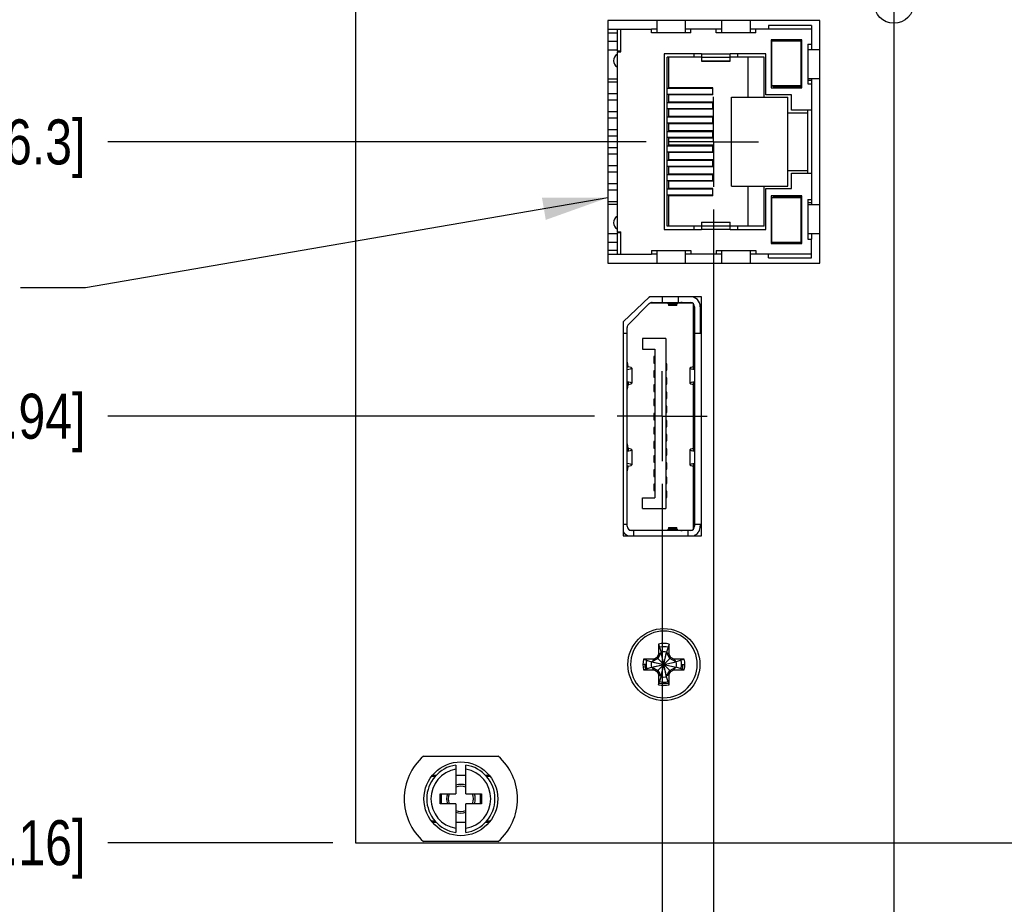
# Model space of a CAD drawing. Header units: inches. Extents: x 0.2 to 16.8, y 0.2 to 10.8.
# Tile 3 of 18: x 6.2 to 9, y 3 to 5.5. Entities that reach past the tile are written whole.
import ezdxf

# ---------------------------------------------------------------- set-up
doc = ezdxf.new("R2010")
doc.units = ezdxf.units.IN
doc.header["$LTSCALE"] = 0.935
doc.header["$MEASUREMENT"] = 0
doc.linetypes.add('CENTER', pattern=[0.6, 0.375, -0.075, 0.075, -0.075])
doc.layers.get('0').update_dxf_attribs({"linetype": 'CONTINUOUS'})
for name, color, linetype in [('02___PRT_ALL_AXES', 7, 'CONTINUOUS'), ('DETAIL', 7, 'CONTINUOUS'), ('DIMENSIONS', 7, 'CONTINUOUS')]:
    doc.layers.add(name, color=color, linetype=linetype)
doc.styles.get("Standard").update_dxf_attribs({"font": 'txt', "width": 0.8})
doc.dimstyles.new('DIMSTYLE_1', dxfattribs={"dimtxt": 0.125, "dimasz": 0.18, "dimexe": 0.18, "dimexo": 0.0625, "dimgap": 0.09, "dimtad": 0, "dimtih": 1, "dimtoh": 1, "dimdec": 3, "dimzin": 4, "dimdsep": 46, "dimtxsty": 'STANDARD', "dimblk": '_FILLED', "dimblk1": '_FILLED', "dimblk2": '_FILLED', "dimcen": 0.09, "dimadec": 0, "dimazin": 0, "dimtp": 0.01, "dimtm": 0.01, "dimtfac": 1, "dimtdec": 3, "dimtofl": 0, "dimtmove": 0, "dimatfit": 3, "dimldrblk": '_FILLED', "dimfxl": 1, "dimtolj": 1, "dimtzin": 4, "dimarcsym": 0})
doc.dimstyles.get("Standard").update_dxf_attribs({"dimtxt": 0.125, "dimasz": 0.18, "dimexe": 0.18, "dimexo": 0.0625, "dimgap": 0.09, "dimtad": 0, "dimtih": 1, "dimtoh": 1, "dimdec": 3, "dimzin": 4, "dimdsep": 46, "dimtxsty": 'STANDARD', "dimblk": '_FILLED', "dimblk1": '_FILLED', "dimblk2": '_FILLED', "dimcen": 0.09, "dimadec": 0, "dimazin": 0, "dimtol": 1, "dimtp": 0.01, "dimtm": 0.01, "dimtfac": 1, "dimtdec": 3, "dimtofl": 0, "dimtmove": 0, "dimatfit": 3, "dimldrblk": '_FILLED', "dimfxl": 1, "dimtolj": 1, "dimtzin": 4, "dimarcsym": 0})

# ---------------------------------------------------------------- blocks, each defined once
blk = doc.blocks.new('*D6')
at = {"layer": 'DIMENSIONS', "color": 2, "linetype": 'CONTINUOUS'}
blk.add_line((8.2712, 6.94), (6.4702, 6.94), dxfattribs=at)
at = {"layer": 'DIMENSIONS', "color": 2, "linetype": 'CONTINUOUS', "insert": (6.4077, 7.0025), "char_height": 0.125, "width": 1.325, "attachment_point": 3, "line_spacing_factor": 0.9}
blk.add_mtext('3.626{\\Ftxt.shx;\\W1.000000;\\H0.125000; }[92.09]', dxfattribs=at)
blk = doc.blocks.new('_FILLED')
at = {"color": 0, "linetype": 'BYBLOCK'}
blk.add_solid([(0, 0), (-1, 0.174), (-1, -0.174)], dxfattribs=at)
blk = doc.blocks.new('*D7')
at = {"layer": 'DIMENSIONS', "color": 2, "linetype": 'CONTINUOUS'}
blk.add_line((8.4652, 6.004), (6.4702, 6.004), dxfattribs=at)
at = {"layer": 'DIMENSIONS', "color": 2, "linetype": 'CONTINUOUS', "insert": (6.4077, 6.0665), "char_height": 0.125, "width": 1.325, "attachment_point": 3, "line_spacing_factor": 0.9}
blk.add_mtext('2.690{\\Ftxt.shx;\\W1.000000;\\H0.125000; }[68.32]', dxfattribs=at)
blk = doc.blocks.new('*D8')
at = {"layer": 'DIMENSIONS', "color": 2, "linetype": 'CONTINUOUS'}
blk.add_line((7.0952, 8.257), (6.4702, 8.257), dxfattribs=at)
at = {"layer": 'DIMENSIONS', "color": 2, "linetype": 'CONTINUOUS', "insert": (6.4077, 8.3195), "char_height": 0.125, "width": 1.425, "attachment_point": 3, "line_spacing_factor": 0.9}
blk.add_mtext('4.943{\\Ftxt.shx;\\W1.000000;\\H0.125000; }[125.54]', dxfattribs=at)
blk = doc.blocks.new('*D9')
at = {"layer": 'DIMENSIONS', "color": 2, "linetype": 'CONTINUOUS'}
blk.add_line((7.0952, 3.19), (6.4702, 3.19), dxfattribs=at)
at = {"layer": 'DIMENSIONS', "color": 2, "linetype": 'CONTINUOUS', "insert": (6.4077, 3.2525), "char_height": 0.125, "width": 1.125, "attachment_point": 3, "line_spacing_factor": 0.9}
blk.add_mtext('.124{\\Ftxt.shx;\\W1.000000;\\H0.125000; }[3.16]', dxfattribs=at)
blk = doc.blocks.new('*D18')
at = {"layer": 'DIMENSIONS', "color": 2, "linetype": 'CONTINUOUS'}
blk.add_line((7.4701, 6.4793), (6.4702, 6.4793), dxfattribs=at)
at = {"layer": 'DIMENSIONS', "color": 2, "linetype": 'CONTINUOUS', "insert": (6.4077, 6.5418), "char_height": 0.125, "width": 1.325, "attachment_point": 3, "line_spacing_factor": 0.9}
blk.add_mtext('3.165{\\Ftxt.shx;\\W1.000000;\\H0.125000; }[80.39]', dxfattribs=at)
blk = doc.blocks.new('*D19')
at = {"layer": 'DIMENSIONS', "color": 2, "linetype": 'CONTINUOUS'}
blk.add_line((8.6537, 5.8164), (8.6537, 2.5025), dxfattribs=at)
at = {"layer": 'DIMENSIONS', "color": 2, "linetype": 'CONTINUOUS', "insert": (8.5912, 2.44), "char_height": 0.125, "width": 1.225, "attachment_point": 3, "rotation": 90, "line_spacing_factor": 0.9}
blk.add_mtext('1.197{\\Ftxt.shx;\\W1.000000;\\H0.125000; }[30.4]', dxfattribs=at)
blk = doc.blocks.new('*D20')
at = {"layer": 'DIMENSIONS', "color": 2, "linetype": 'CONTINUOUS'}
blk.add_line((8.1527, 4.9494), (8.1527, 2.5025), dxfattribs=at)
at = {"layer": 'DIMENSIONS', "color": 2, "linetype": 'CONTINUOUS', "insert": (8.0902, 2.44), "char_height": 0.125, "width": 1.325, "attachment_point": 3, "rotation": 90, "line_spacing_factor": 0.9}
blk.add_mtext('1.698{\\Ftxt.shx;\\W1.000000;\\H0.125000; }[43.13]', dxfattribs=at)
blk = doc.blocks.new('*D21')
at = {"layer": 'DIMENSIONS', "color": 2, "linetype": 'CONTINUOUS'}
blk.add_line((7.9651, 5.137), (6.4702, 5.137), dxfattribs=at)
at = {"layer": 'DIMENSIONS', "color": 2, "linetype": 'CONTINUOUS', "insert": (6.4077, 5.1995), "char_height": 0.125, "width": 1.225, "attachment_point": 3, "line_spacing_factor": 0.9}
blk.add_mtext('1.823{\\Ftxt.shx;\\W1.000000;\\H0.125000; }[46.3]', dxfattribs=at)
blk = doc.blocks.new('*D22')
at = {"layer": 'DIMENSIONS', "color": 2, "linetype": 'CONTINUOUS'}
blk.add_line((7.8221, 4.375), (6.4702, 4.375), dxfattribs=at)
at = {"layer": 'DIMENSIONS', "color": 2, "linetype": 'CONTINUOUS', "insert": (6.4077, 4.4375), "char_height": 0.125, "width": 1.325, "attachment_point": 3, "line_spacing_factor": 0.9}
blk.add_mtext('1.061{\\Ftxt.shx;\\W1.000000;\\H0.125000; }[26.94]', dxfattribs=at)
blk = doc.blocks.new('*D23')
at = {"layer": 'DIMENSIONS', "color": 2, "linetype": 'CONTINUOUS'}
for p, q in [((8.0097, 4.1874), (8.0097, 2.962)), ((8.0097, 2.962), (7.8218, 2.7712)), ((7.8218, 2.7712), (7.8218, 2.5025))]:
    blk.add_line(p, q, dxfattribs=at)
at = {"layer": 'DIMENSIONS', "color": 2, "linetype": 'CONTINUOUS', "insert": (7.7593, 2.44), "char_height": 0.125, "width": 1.325, "attachment_point": 3, "rotation": 90, "line_spacing_factor": 0.9}
blk.add_mtext('1.841{\\Ftxt.shx;\\W1.000000;\\H0.125000; }[46.76]', dxfattribs=at)

msp = doc.modelspace()

# ---------------------------------------------------------------- linework, layer by layer
at = {"color": 6, "linetype": 'CONTINUOUS'}
for p, q in [((7.1577, 8.257), (7.1577, 3.19)), ((7.8587, 5.4745), (7.8587, 4.8005)), ((8.4477, 5.4745), (7.8587, 5.4745)), ((7.9949, 5.4745), (7.9949, 5.4401)), ((8.0749, 5.4401), (8.0749, 5.4745)), ((8.1749, 5.4745), (8.1749, 5.4401)), ((8.2549, 5.4401), (8.2549, 5.4745)), ((8.4477, 4.8005), (8.4477, 5.4745)), ((7.8587, 5.4501), (7.9799, 5.4501)), ((7.8849, 5.4501), (7.8849, 5.3901)), ((7.8949, 5.3876), (7.8949, 5.4501)), ((8.1599, 5.4501), (8.0899, 5.4501)), ((8.4249, 5.4501), (8.2699, 5.4501)), ((8.3049, 5.4601), (8.3049, 5.4501)), ((8.4249, 5.4601), (8.3049, 5.4601)), ((8.4249, 5.4601), (8.4249, 5.4081)), ((7.8587, 5.4401), (7.8849, 5.4401)), ((7.8587, 5.4166), (7.8849, 5.4166)), ((8.0749, 5.4401), (7.9949, 5.4401)), ((8.2549, 5.4401), (8.1749, 5.4401)), ((8.3949, 5.4176), (8.3949, 5.2926)), ((7.8587, 5.3926), (7.8849, 5.3926)), ((7.8849, 5.3901), (7.8949, 5.3901)), ((8.4149, 5.4081), (8.4149, 5.2981)), ((8.4149, 5.4081), (8.4249, 5.4081)), ((8.4477, 5.3931), (8.4149, 5.3931)), ((7.8849, 5.3876), (7.8949, 5.3876)), ((8.0159, 5.3816), (8.0159, 4.8936)), ((8.0239, 4.9031), (8.0239, 5.3721)), ((8.1189, 5.3721), (8.0239, 5.3721)), ((8.0279, 5.3721), (8.0279, 5.2876)), ((8.0989, 5.3721), (8.0989, 5.3816)), ((8.1189, 5.3816), (8.1989, 5.3816)), ((8.1989, 5.3717), (8.1189, 5.3717)), ((8.1189, 5.3618), (8.1989, 5.3618)), ((8.1189, 5.3611), (8.1989, 5.3611)), ((8.2929, 5.3721), (8.1989, 5.3721)), ((8.2189, 5.3816), (8.2189, 5.3721)), ((8.2479, 5.3721), (8.2479, 5.2616)), ((8.2929, 5.2616), (8.2929, 5.3721)), ((8.2979, 5.2676), (8.2979, 5.3816)), ((7.8849, 5.3113), (7.8587, 5.3113)), ((8.4149, 5.3131), (8.4477, 5.3131)), ((8.4249, 5.3076), (8.4149, 5.3076)), ((7.8587, 5.3036), (7.8849, 5.3036)), ((8.1509, 5.2854), (8.0239, 5.2854)), ((8.3179, 5.2896), (8.3979, 5.2896)), ((8.4149, 5.2981), (8.4249, 5.2981)), ((8.4249, 5.2981), (8.4249, 4.9771)), ((7.8587, 5.2716), (7.8849, 5.2716)), ((7.8587, 5.2536), (7.8849, 5.2536)), ((8.0279, 5.2676), (8.0279, 5.2476)), ((8.2029, 5.0136), (8.2029, 5.2616)), ((8.2029, 5.2616), (8.3589, 5.2616)), ((8.3589, 5.0136), (8.3589, 5.2616)), ((8.0239, 5.2297), (8.1509, 5.2297)), ((8.0279, 5.2276), (8.0279, 5.2076)), ((8.4249, 5.2251), (8.3689, 5.2251)), ((8.4149, 5.0501), (8.4149, 5.2251)), ((7.8587, 5.2216), (7.8849, 5.2216)), ((7.8587, 5.2036), (7.8849, 5.2036)), ((8.1509, 5.2054), (8.0239, 5.2054)), ((8.1509, 5.2076), (8.0279, 5.2076)), ((8.1509, 5.1876), (8.1509, 5.2076)), ((8.3589, 5.2176), (8.4149, 5.2176)), ((7.8587, 5.1716), (7.8849, 5.1716)), ((8.0239, 5.1897), (8.1509, 5.1897)), ((8.0279, 5.1876), (8.0279, 5.1676)), ((8.1509, 5.1876), (8.0279, 5.1876)), ((7.8587, 5.1536), (7.8849, 5.1536)), ((8.1509, 5.1654), (8.0239, 5.1654)), ((8.0239, 5.1497), (8.1509, 5.1497)), ((8.0279, 5.1476), (8.0279, 5.1276)), ((7.8587, 5.1216), (7.8849, 5.1216)), ((8.1509, 5.1254), (8.0239, 5.1254)), ((7.8587, 5.1036), (7.8849, 5.1036)), ((8.0279, 5.1076), (8.0279, 5.0876)), ((7.8587, 5.0716), (7.8849, 5.0716)), ((8.0279, 5.0676), (8.0279, 5.0476)), ((7.8587, 5.0536), (7.8849, 5.0536)), ((8.3589, 5.0576), (8.4149, 5.0576)), ((7.8587, 5.0216), (7.8849, 5.0216)), ((8.0279, 5.0276), (8.0279, 5.0076)), ((8.2029, 5.0136), (8.3589, 5.0136)), ((8.2479, 5.0136), (8.2479, 4.9031)), ((8.2929, 4.9031), (8.2929, 5.0136)), ((8.2979, 5.0076), (8.3689, 5.0076)), ((8.2979, 4.8936), (8.2979, 5.0076)), ((7.8587, 5.0036), (7.8849, 5.0036)), ((8.0239, 4.9897), (8.1509, 4.9897)), ((8.0279, 4.9876), (8.0279, 4.9031)), ((8.3949, 4.9826), (8.3949, 4.8576)), ((7.8587, 4.9716), (7.8849, 4.9716)), ((7.8587, 4.9638), (7.8849, 4.9638)), ((8.4149, 4.9771), (8.4249, 4.9771)), ((8.4149, 4.9771), (8.4149, 4.8671)), ((8.4249, 4.9676), (8.4149, 4.9676)), ((8.4477, 4.9621), (8.4149, 4.9621)), ((8.0989, 4.9031), (8.0239, 4.9031)), ((8.1189, 4.9141), (8.1989, 4.9141)), ((8.1989, 4.9133), (8.1189, 4.9133)), ((8.1189, 4.9035), (8.1989, 4.9035)), ((8.2929, 4.9031), (8.2189, 4.9031)), ((7.8587, 4.8826), (7.8849, 4.8826)), ((7.8849, 4.8876), (7.8949, 4.8876)), ((7.8849, 4.8851), (7.8849, 4.8251)), ((7.8849, 4.8851), (7.8949, 4.8851)), ((7.8949, 4.8251), (7.8949, 4.8876)), ((8.1989, 4.8936), (8.1189, 4.8936)), ((8.4149, 4.8821), (8.4477, 4.8821)), ((7.8587, 4.8586), (7.8849, 4.8586)), ((8.4149, 4.8671), (8.4249, 4.8671)), ((8.4249, 4.8151), (8.4249, 4.8671)), ((7.8849, 4.8351), (7.8587, 4.8351)), ((7.8587, 4.8251), (7.9799, 4.8251)), ((7.9799, 4.8351), (8.0899, 4.8351)), ((7.9949, 4.8351), (7.9949, 4.8005)), ((8.0749, 4.8005), (8.0749, 4.8351)), ((8.1599, 4.8251), (8.0899, 4.8251)), ((8.1749, 4.8351), (8.2549, 4.8351)), ((8.1749, 4.8351), (8.1749, 4.8005)), ((8.2549, 4.8005), (8.2549, 4.8351)), ((8.4249, 4.8251), (8.2699, 4.8251)), ((8.3049, 4.8151), (8.3049, 4.8251)), ((8.3049, 4.8151), (8.4249, 4.8151)), ((7.8587, 4.8005), (8.4477, 4.8005)), ((7.9747, 4.7069), (7.9017, 4.6369)), ((8.01, 4.7068), (7.9745, 4.7068)), ((8.1187, 4.7069), (7.9747, 4.7069)), ((8.01, 4.7069), (8.01, 4.691)), ((8.0556, 4.691), (8.0556, 4.7069)), ((8.0883, 4.7068), (8.0556, 4.7068)), ((8.1187, 4.0429), (8.1187, 4.7069)), ((7.9162, 4.6299), (7.9738, 4.6876)), ((8.0262, 4.6894), (7.9763, 4.6894)), ((7.9822, 4.691), (8.0883, 4.691)), ((8.0255, 4.691), (8.0527, 4.691)), ((8.0255, 4.691), (8.0269, 4.6881)), ((8.0509, 4.6826), (8.0273, 4.6826)), ((8.0513, 4.6881), (8.0527, 4.691)), ((8.0942, 4.6894), (8.052, 4.6894)), ((8.1001, 4.6792), (8.1001, 4.069)), ((8.1159, 4.6792), (8.1159, 4.6044)), ((7.9017, 4.6369), (7.9017, 4.0429)), ((7.9127, 4.6044), (7.9017, 4.6044)), ((7.9127, 4.069), (7.9127, 4.6216)), ((8.1187, 4.6044), (8.1001, 4.6044)), ((8.0198, 4.5906), (7.9556, 4.5906)), ((7.9556, 4.5906), (7.9556, 4.5611)), ((8.0198, 4.5906), (8.0198, 4.1182)), ((7.9556, 4.5611), (7.9895, 4.5611)), ((7.9895, 4.5611), (7.9895, 4.1477)), ((7.9128, 4.5249), (7.9144, 4.5125)), ((7.9259, 4.5085), (7.9259, 4.4664)), ((8.087, 4.5085), (8.087, 4.4664)), ((8.097, 4.505), (8.097, 4.512)), ((8.0985, 4.5125), (8.0985, 4.5048)), ((7.9144, 4.4624), (7.9144, 4.4701)), ((7.9159, 4.4699), (7.9159, 4.4629)), ((8.097, 4.4629), (8.097, 4.4699)), ((8.0985, 4.4701), (8.0985, 4.4624)), ((7.9144, 4.278), (7.9144, 4.2858)), ((7.9159, 4.2853), (7.9159, 4.2782)), ((7.9259, 4.2817), (7.9259, 4.2397)), ((8.087, 4.2817), (8.087, 4.2397)), ((8.097, 4.2782), (8.097, 4.2853)), ((8.0985, 4.2858), (8.0985, 4.278)), ((8.097, 4.2361), (8.097, 4.2432)), ((8.0985, 4.2434), (8.0985, 4.2356)), ((7.9144, 4.2356), (7.9128, 4.2233)), ((7.9556, 4.1477), (7.9895, 4.1477)), ((7.9556, 4.1182), (7.9556, 4.1477)), ((7.9556, 4.1182), (8.0198, 4.1182)), ((7.9017, 4.0749), (7.9127, 4.0749)), ((7.9186, 4.0587), (8.0262, 4.0587)), ((8.0883, 4.0572), (7.9245, 4.0572)), ((7.9304, 4.0572), (7.9304, 4.0429)), ((8.0269, 4.06), (8.0255, 4.0572)), ((8.0527, 4.0572), (8.0255, 4.0572)), ((8.0273, 4.0655), (8.0509, 4.0655)), ((8.0527, 4.0572), (8.0513, 4.06)), ((8.052, 4.0587), (8.0942, 4.0587)), ((8.0824, 4.0429), (8.0824, 4.0572)), ((8.1001, 4.0749), (8.1187, 4.0749)), ((8.1159, 4.0749), (8.1159, 4.069)), ((7.9017, 4.0429), (8.1187, 4.0429)), ((8.0001, 3.7419), (8.0001, 3.7128)), ((8.0293, 3.7128), (8.0293, 3.7419)), ((7.9872, 3.6998), (7.9581, 3.6998)), ((7.998, 3.7019), (7.9818, 3.6925)), ((7.9872, 3.6998), (7.9818, 3.6925)), ((7.9954, 3.7046), (7.9872, 3.6998)), ((8.0001, 3.7128), (7.9954, 3.7046)), ((7.9954, 3.7046), (8.034, 3.666)), ((7.9954, 3.666), (8.034, 3.7046)), ((8.0074, 3.7181), (7.998, 3.7019)), ((8.0001, 3.7128), (8.0074, 3.7181)), ((8.0293, 3.7128), (8.022, 3.7181)), ((8.0313, 3.7019), (8.022, 3.7181)), ((8.034, 3.7046), (8.0293, 3.7128)), ((8.0475, 3.6925), (8.0313, 3.7019)), ((8.0422, 3.6998), (8.034, 3.7046)), ((8.0713, 3.6998), (8.0422, 3.6998)), ((8.0422, 3.6998), (8.0475, 3.6925)), ((7.9581, 3.6707), (7.9872, 3.6707)), ((7.9818, 3.678), (7.998, 3.6686)), ((7.9872, 3.6707), (7.9818, 3.678)), ((7.9872, 3.6707), (7.9954, 3.666)), ((7.9954, 3.666), (8.0001, 3.6578)), ((7.998, 3.6686), (8.0074, 3.6524)), ((8.022, 3.6524), (8.0313, 3.6686)), ((8.0293, 3.6578), (8.034, 3.666)), ((8.0313, 3.6686), (8.0475, 3.678)), ((8.034, 3.666), (8.0422, 3.6707)), ((8.0422, 3.6707), (8.0475, 3.678)), ((8.0422, 3.6707), (8.0713, 3.6707)), ((8.0001, 3.6578), (8.0074, 3.6524)), ((8.0001, 3.6578), (8.0001, 3.6286)), ((8.0293, 3.6578), (8.022, 3.6524)), ((8.0293, 3.6286), (8.0293, 3.6578)), ((7.347, 3.4305), (7.5545, 3.4305)), ((7.3821, 3.377), (7.3718, 3.377)), ((7.4645, 3.377), (7.4369, 3.377)), ((7.5296, 3.377), (7.5193, 3.377)), ((7.3957, 3.3258), (7.3957, 3.2983)), ((7.5057, 3.2983), (7.5057, 3.3258)), ((7.3718, 3.247), (7.3821, 3.247)), ((7.4369, 3.247), (7.4645, 3.247)), ((7.5194, 3.247), (7.5296, 3.247)), ((7.1577, 3.19), (9.5567, 3.19)), ((7.5545, 3.1935), (7.347, 3.1935))]:
    msp.add_line(p, q, dxfattribs=at)
at = {"color": 7, "linetype": 'CONTINUOUS'}
for p, q in [((7.9799, 5.4401), (7.9799, 5.4501)), ((7.9949, 5.4501), (7.9799, 5.4501)), ((8.0899, 5.4501), (8.0749, 5.4501)), ((8.0899, 5.4401), (8.0899, 5.4501)), ((8.1599, 5.4401), (8.1599, 5.4501)), ((8.1749, 5.4501), (8.1599, 5.4501)), ((8.2699, 5.4501), (8.2549, 5.4501)), ((8.2699, 5.4401), (8.2699, 5.4501)), ((7.9949, 5.4401), (7.9799, 5.4401)), ((8.0899, 5.4401), (8.0749, 5.4401)), ((8.1749, 5.4401), (8.1599, 5.4401)), ((8.2699, 5.4401), (8.2549, 5.4401)), ((8.3129, 5.4206), (8.3129, 5.2876)), ((8.3979, 5.4206), (8.3129, 5.4206)), ((8.3149, 5.2926), (8.3149, 5.4176)), ((8.3149, 5.4176), (8.3949, 5.4176)), ((8.3179, 5.4176), (8.3179, 5.4206)), ((8.3979, 5.2876), (8.3979, 5.4206)), ((8.4152, 5.3131), (8.4152, 5.3931)), ((8.4249, 5.4081), (8.4249, 5.3931)), ((7.8849, 5.3876), (7.8849, 4.8876)), ((8.1189, 5.3816), (8.0159, 5.3816)), ((8.1189, 5.3816), (8.1189, 5.3611)), ((8.1989, 5.3611), (8.1989, 5.3816)), ((8.2979, 5.3816), (8.1989, 5.3816)), ((8.4249, 5.3131), (8.4249, 5.2981)), ((8.1509, 5.2876), (8.0279, 5.2876)), ((8.1509, 5.2676), (8.1509, 5.2876)), ((8.3129, 5.2876), (8.3979, 5.2876)), ((8.3949, 5.2926), (8.3149, 5.2926)), ((8.3179, 5.2896), (8.3179, 5.2926)), ((8.0239, 5.2697), (8.1509, 5.2697)), ((8.1509, 5.2676), (8.0279, 5.2676)), ((8.3689, 5.2676), (8.2979, 5.2676)), ((8.3689, 5.2251), (8.3689, 5.2676)), ((8.1509, 5.2454), (8.0239, 5.2454)), ((8.1509, 5.2476), (8.0279, 5.2476)), ((8.1509, 5.2276), (8.0279, 5.2276)), ((8.1509, 5.2276), (8.1509, 5.2476)), ((8.1509, 5.1676), (8.0279, 5.1676)), ((8.1509, 5.1476), (8.0279, 5.1476)), ((8.1509, 5.1476), (8.1509, 5.1676)), ((8.1509, 5.1276), (8.0279, 5.1276)), ((8.1509, 5.1076), (8.1509, 5.1276)), ((8.0239, 5.1097), (8.1509, 5.1097)), ((8.1509, 5.1076), (8.0279, 5.1076)), ((8.1509, 5.0876), (8.0279, 5.0876)), ((8.1509, 5.0676), (8.1509, 5.0876)), ((8.1509, 5.0854), (8.0239, 5.0854)), ((8.0239, 5.0697), (8.1509, 5.0697)), ((8.1509, 5.0676), (8.0279, 5.0676)), ((8.1509, 5.0454), (8.0239, 5.0454)), ((8.1509, 5.0476), (8.0279, 5.0476)), ((8.1509, 5.0276), (8.1509, 5.0476)), ((8.3689, 5.0501), (8.4249, 5.0501)), ((8.3689, 5.0076), (8.3689, 5.0501)), ((8.0239, 5.0297), (8.1509, 5.0297)), ((8.1509, 5.0054), (8.0239, 5.0054)), ((8.1509, 5.0276), (8.0279, 5.0276)), ((8.1509, 5.0076), (8.0279, 5.0076)), ((8.1509, 4.9876), (8.1509, 5.0076)), ((8.1509, 4.9876), (8.0279, 4.9876)), ((8.3979, 4.9876), (8.3129, 4.9876)), ((8.3129, 4.9876), (8.3129, 4.8546)), ((8.3149, 4.9826), (8.3949, 4.9826)), ((8.3149, 4.8576), (8.3149, 4.9826)), ((8.3179, 4.9856), (8.3979, 4.9856)), ((8.3179, 4.9856), (8.3179, 4.9826)), ((8.3979, 4.8546), (8.3979, 4.9876)), ((8.4152, 4.8821), (8.4152, 4.9621)), ((8.4249, 4.9771), (8.4249, 4.9621)), ((8.1189, 4.9031), (8.0989, 4.9031)), ((8.0989, 4.8936), (8.0989, 4.9031)), ((8.1189, 4.9141), (8.1189, 4.8936)), ((8.1989, 4.8936), (8.1989, 4.9141)), ((8.2189, 4.9031), (8.1989, 4.9031)), ((8.2189, 4.9031), (8.2189, 4.8936)), ((8.0159, 4.8936), (8.1189, 4.8936)), ((8.1989, 4.8936), (8.2979, 4.8936)), ((8.4249, 4.8821), (8.4249, 4.8671)), ((8.3129, 4.8546), (8.3979, 4.8546)), ((8.3949, 4.8576), (8.3149, 4.8576)), ((8.3179, 4.8576), (8.3179, 4.8546)), ((7.9799, 4.8351), (7.9799, 4.8251)), ((7.9949, 4.8251), (7.9799, 4.8251)), ((8.0899, 4.8251), (8.0749, 4.8251)), ((8.0899, 4.8351), (8.0899, 4.8251)), ((8.1599, 4.8351), (8.1749, 4.8351)), ((8.1599, 4.8351), (8.1599, 4.8251)), ((8.1749, 4.8251), (8.1599, 4.8251)), ((8.2549, 4.8351), (8.2699, 4.8351)), ((8.2699, 4.8251), (8.2549, 4.8251)), ((8.2699, 4.8351), (8.2699, 4.8251)), ((8.0513, 4.6881), (8.0269, 4.6881)), ((8.027, 4.6869), (8.0512, 4.6869)), ((8.097, 4.512), (8.097, 4.6872)), ((8.1001, 4.6759), (8.097, 4.6791)), ((8.097, 4.5792), (8.1001, 4.5792)), ((8.1001, 4.5709), (8.097, 4.5709)), ((7.9895, 4.5404), (7.9869, 4.5404)), ((7.9869, 4.5404), (7.9869, 4.5227)), ((7.9869, 4.5227), (7.9895, 4.5227)), ((8.0224, 4.5207), (8.0198, 4.5207)), ((8.0224, 4.503), (8.0224, 4.5207)), ((8.097, 4.5316), (8.1001, 4.5316)), ((8.0985, 4.5125), (8.1001, 4.5249)), ((8.1001, 4.5046), (8.1001, 4.5249)), ((7.9895, 4.5011), (7.9869, 4.5011)), ((7.9869, 4.5011), (7.9869, 4.4833)), ((8.0198, 4.503), (8.0224, 4.503)), ((7.9128, 4.4703), (7.9128, 4.4501)), ((7.9144, 4.4624), (7.9128, 4.4501)), ((7.9869, 4.4833), (7.9895, 4.4833)), ((7.9895, 4.4617), (7.9869, 4.4617)), ((7.9869, 4.4617), (7.9869, 4.444)), ((8.0224, 4.4814), (8.0198, 4.4814)), ((8.0198, 4.4636), (8.0224, 4.4636)), ((8.0224, 4.4636), (8.0224, 4.4814)), ((8.097, 4.2853), (8.097, 4.4629)), ((8.1001, 4.4501), (8.0985, 4.4624)), ((8.1001, 4.4501), (8.1001, 4.4703)), ((7.9869, 4.444), (7.9895, 4.444)), ((8.0224, 4.442), (8.0198, 4.442)), ((8.0224, 4.4243), (8.0224, 4.442)), ((7.9895, 4.4223), (7.9869, 4.4223)), ((7.9869, 4.4223), (7.9869, 4.4046)), ((7.9869, 4.4046), (7.9895, 4.4046)), ((8.0198, 4.4243), (8.0224, 4.4243)), ((7.9895, 4.3829), (7.9869, 4.3829)), ((7.9869, 4.3829), (7.9869, 4.3652)), ((8.0224, 4.4026), (8.0198, 4.4026)), ((8.0198, 4.3849), (8.0224, 4.3849)), ((8.0224, 4.3849), (8.0224, 4.4026)), ((7.9869, 4.3652), (7.9895, 4.3652)), ((8.0224, 4.3633), (8.0198, 4.3633)), ((8.0224, 4.3455), (8.0224, 4.3633)), ((7.9895, 4.3436), (7.9869, 4.3436)), ((7.9869, 4.3436), (7.9869, 4.3259)), ((7.9869, 4.3259), (7.9895, 4.3259)), ((8.0198, 4.3455), (8.0224, 4.3455)), ((8.0224, 4.3239), (8.0198, 4.3239)), ((8.0224, 4.3062), (8.0224, 4.3239)), ((7.9128, 4.2981), (7.9144, 4.2858)), ((7.9128, 4.2981), (7.9128, 4.2779)), ((7.9895, 4.3042), (7.9869, 4.3042)), ((7.9869, 4.3042), (7.9869, 4.2865)), ((8.0198, 4.3062), (8.0224, 4.3062)), ((8.0985, 4.2858), (8.1001, 4.2981)), ((8.1001, 4.2779), (8.1001, 4.2981)), ((7.9869, 4.2865), (7.9895, 4.2865)), ((8.0224, 4.2845), (8.0198, 4.2845)), ((8.0198, 4.2668), (8.0224, 4.2668)), ((8.0224, 4.2668), (8.0224, 4.2845)), ((7.9895, 4.2648), (7.9869, 4.2648)), ((7.9869, 4.2648), (7.9869, 4.2471)), ((7.9869, 4.2471), (7.9895, 4.2471)), ((8.0224, 4.2451), (8.0198, 4.2451)), ((8.0224, 4.2274), (8.0224, 4.2451)), ((8.1001, 4.2233), (8.1001, 4.2435)), ((7.9895, 4.2255), (7.9869, 4.2255)), ((7.9869, 4.2255), (7.9869, 4.2077)), ((8.0198, 4.2274), (8.0224, 4.2274)), ((8.097, 4.0609), (8.097, 4.2361)), ((8.1001, 4.2166), (8.097, 4.2166)), ((8.1001, 4.2233), (8.0985, 4.2356)), ((7.9869, 4.2077), (7.9895, 4.2077)), ((7.9895, 4.1861), (7.9869, 4.1861)), ((7.9869, 4.1861), (7.9869, 4.1684)), ((8.0224, 4.2058), (8.0198, 4.2058)), ((8.0198, 4.1881), (8.0224, 4.1881)), ((8.0224, 4.1881), (8.0224, 4.2058)), ((7.9869, 4.1684), (7.9895, 4.1684)), ((8.0224, 4.1664), (8.0198, 4.1664)), ((8.0224, 4.1487), (8.0224, 4.1664)), ((8.097, 4.1772), (8.1001, 4.1772)), ((8.097, 4.169), (8.1001, 4.169)), ((8.0198, 4.1487), (8.0224, 4.1487)), ((8.0269, 4.06), (8.0513, 4.06)), ((8.0512, 4.0613), (8.027, 4.0613)), ((8.1001, 4.0722), (8.097, 4.0691)), ((8.0001, 3.7419), (8.0074, 3.7196)), ((8.0293, 3.7419), (8.022, 3.7196)), ((7.9581, 3.6998), (7.9804, 3.6925)), ((7.9818, 3.6925), (7.9804, 3.6925)), ((7.9804, 3.6925), (8.049, 3.678)), ((7.9804, 3.678), (8.049, 3.6925)), ((7.9818, 3.6925), (8.0475, 3.678)), ((7.9818, 3.678), (8.0475, 3.6925)), ((8.022, 3.6509), (8.0074, 3.7196)), ((8.0074, 3.7196), (8.0074, 3.7181)), ((8.0074, 3.6509), (8.022, 3.7196)), ((8.022, 3.6524), (8.0074, 3.7181)), ((8.0074, 3.6524), (8.022, 3.7181)), ((8.022, 3.7181), (8.022, 3.7196)), ((8.049, 3.6925), (8.0475, 3.6925)), ((8.0713, 3.6998), (8.049, 3.6925)), ((7.9655, 3.6853), (7.9562, 3.6853)), ((7.9581, 3.6707), (7.9804, 3.678)), ((7.9804, 3.678), (7.9818, 3.678)), ((8.0475, 3.678), (8.049, 3.678)), ((8.0713, 3.6707), (8.049, 3.678)), ((8.0639, 3.6853), (8.0732, 3.6853)), ((8.0001, 3.6286), (8.0074, 3.6509)), ((8.0074, 3.6524), (8.0074, 3.6509)), ((8.022, 3.6509), (8.022, 3.6524)), ((8.0293, 3.6286), (8.022, 3.6509)), ((7.4369, 3.4058), (7.4369, 3.3258)), ((7.4645, 3.3258), (7.4645, 3.4058)), ((7.3695, 3.3745), (7.3799, 3.3745)), ((7.5216, 3.3745), (7.5316, 3.3745)), ((7.3936, 3.3258), (7.4369, 3.3258)), ((7.3936, 3.2983), (7.3936, 3.3258)), ((7.4645, 3.3258), (7.5078, 3.3258)), ((7.5078, 3.3258), (7.5078, 3.2983)), ((7.4369, 3.2983), (7.3936, 3.2983)), ((7.4369, 3.2983), (7.4369, 3.2183)), ((7.5078, 3.2983), (7.4645, 3.2983)), ((7.4645, 3.2183), (7.4645, 3.2983)), ((7.3799, 3.2495), (7.3698, 3.2495)), ((7.532, 3.2495), (7.5215, 3.2495))]:
    msp.add_line(p, q, dxfattribs=at)
at = {"color": 6, "linetype": 'CONTINUOUS'}
for centre, radius in [((8.6537, 5.5215), 0.055), ((8.0147, 3.6849), 0.1)]:
    msp.add_circle(centre, radius, dxfattribs=at)
at = {"color": 7, "linetype": 'CONTINUOUS'}
msp.add_circle((7.4507, 3.312), 0.1025, dxfattribs=at)
at = {"color": 6, "linetype": 'CONTINUOUS'}
for centre, radius, start, end in [((7.8949, 5.3626), 0.02, 120.2023, 239.8119), ((7.8949, 4.9126), 0.02, 120.2023, 239.8119), ((7.9822, 4.6792), 0.0276, 90, 110.8881), ((8.0883, 4.6792), 0.0276, 0, 90), ((7.9822, 4.6792), 0.0118, 90, 135), ((8.0883, 4.6792), 0.0118, 0, 90), ((7.9245, 4.6216), 0.0118, 135, 180), ((7.9245, 4.069), 0.0276, 213.6112, 251.8503), ((7.9245, 4.069), 0.0118, 180, 270), ((8.0883, 4.069), 0.0118, 270, 360), ((8.0883, 4.069), 0.0276, 329.7249, 330.2141), ((8.0883, 4.069), 0.0276, 288.1528, 289.1699), ((8.0883, 4.069), 0.0276, 299.7529, 300.2852), ((8.0147, 3.6853), 0.0925, 0, 180), ((8.0147, 3.6853), 0.0492, 76.2653, 103.7347), ((8.0147, 3.6853), 0.0492, 166.2743, 180), ((8.0147, 3.6853), 0.0492, 0, 13.7257), ((7.4507, 3.312), 0.1575, 131.203, 228.797), ((7.4507, 3.312), 0.1575, 311.203, 48.797), ((7.4507, 3.312), 0.0832, 99.5336, 260.4664), ((7.4507, 3.312), 0.0832, 279.5336, 80.4664)]:
    msp.add_arc(centre, radius, start, end, dxfattribs=at)
at = {"color": 7, "linetype": 'CONTINUOUS'}
for centre, radius, start, end in [((8.0614, 4.6713), 0.0197, 68.1382, 90), ((7.9322, 4.0768), 0.0197, 248.1382, 270), ((8.0614, 4.0768), 0.0197, 270, 291.8622), ((8.0883, 4.069), 0.0276, 300.2852, 329.7249), ((8.0883, 4.069), 0.0276, 330.2141, 360), ((8.0883, 4.069), 0.0276, 289.1699, 299.7529), ((8.0147, 3.6853), 0.0585, 75.5723, 104.4277), ((8.0147, 3.6853), 0.0351, 78.0164, 101.9836), ((8.0147, 3.6853), 0.0585, 165.5723, 194.4277), ((8.0147, 3.6853), 0.0351, 168.0164, 191.9836), ((8.0147, 3.6853), 0.0351, 348.0164, 11.9836), ((8.0147, 3.6853), 0.0585, 345.5723, 14.4277), ((8.0147, 3.6853), 0.0925, 180, 360), ((8.0147, 3.6849), 0.053, 179.6362, 193.6958), ((8.0147, 3.6853), 0.0492, 180, 193.7257), ((8.0147, 3.6853), 0.0492, 346.2743, 360), ((8.0147, 3.6849), 0.053, 346.2798, 0.3638), ((8.0147, 3.6853), 0.0351, 258.0164, 281.9836), ((8.0147, 3.6853), 0.0585, 255.5723, 284.4277), ((8.0147, 3.6849), 0.053, 255.8626, 284.0617), ((8.0147, 3.6853), 0.0492, 256.2653, 283.7347), ((7.4507, 3.312), 0.0947, 98.3637, 261.6363), ((7.4507, 3.312), 0.0947, 278.3637, 81.6363), ((7.4507, 3.312), 0.04, 69.7836, 110.2164), ((7.4507, 3.312), 0.035, 66.7569, 113.2431), ((7.4507, 3.312), 0.04, 159.7836, 200.2164), ((7.4507, 3.312), 0.035, 156.7569, 203.2431), ((7.4507, 3.312), 0.035, 336.7569, 23.2431), ((7.4507, 3.312), 0.04, 339.7836, 20.2164), ((7.4507, 3.312), 0.035, 246.7569, 293.2431), ((7.4507, 3.312), 0.04, 249.7836, 290.2164)]:
    msp.add_arc(centre, radius, start, end, dxfattribs=at)
at = {"color": 6, "linetype": 'CONTINUOUS'}
for centre, major_axis, ratio, start_param, end_param in [((8.0254, 4.6226), (0, 0.0684), 0.017528, -0.034907, 0), ((8.0273, 4.722), (0, 0.0394), 0.017528, -3.609544, -3.141748), ((8.0273, 4.722), (0, 0.0394), 0.017528, -2.683386, -2.616276), ((8.0509, 4.722), (0, 0.0394), 0.017528, -3.666904, -3.599791), ((8.0509, 4.722), (0, 0.0394), 0.017528, -3.141438, -2.673641), ((8.0528, 4.6226), (0, 0.0684), 0.017528, 0, 0.034907), ((7.8865, 4.5085), (0.0394, 0), 0.134062, -0.835123, 0.728669), ((7.9203, 4.5125), (0.00591, 0), 0.134062, -3.124139, -2.412924), ((7.8865, 4.2397), (0.0394, 0), 0.134062, 5.554517, 7.118302), ((7.9203, 4.2356), (0.00591, 0), 0.134062, 2.412924, 3.124139), ((8.0254, 4.1256), (0, 0.0684), 0.017528, -3.141593, -3.106686), ((8.0273, 4.0262), (0, 0.0394), 0.017528, 0.000155, 0.467951), ((8.0273, 4.0262), (0, 0.0394), 0.017528, -0.525312, -0.458198), ((8.0509, 4.0262), (0, 0.0394), 0.017528, 0.458207, 0.525316), ((8.0509, 4.0262), (0, 0.0394), 0.017528, -0.467951, -0.000155), ((8.0528, 4.1256), (0, 0.0684), 0.017528, -3.176499, -3.141593)]:
    msp.add_ellipse(centre, major_axis=major_axis, ratio=ratio, start_param=start_param, end_param=end_param, dxfattribs=at)
at = {"color": 7, "linetype": 'CONTINUOUS'}
for centre, major_axis, ratio, start_param, end_param in [((8.0269, 4.6763), (0, 0.0118), 0.017528, -0.467951, -0.034907), ((8.0513, 4.6763), (0, 0.0118), 0.017528, 0.034907, 0.467951), ((8.1264, 4.5085), (0.0394, 0), 0.134062, 2.412924, 3.976713), ((8.0926, 4.5125), (0.00591, 0), 0.134062, -0.728669, -0.017453), ((7.8865, 4.4664), (0.0394, 0), 0.134062, 5.554517, 7.118305), ((7.9203, 4.4624), (0.00591, 0), 0.134062, 2.412924, 3.124139), ((8.1264, 4.4664), (0.0394, 0), 0.134062, 8.589651, 10.153447), ((8.0926, 4.4624), (0.00591, 0), 0.134062, 0.017453, 0.728669), ((7.8865, 4.2817), (0.0394, 0), 0.134062, 5.448059, 7.011854), ((7.9203, 4.2858), (0.00591, 0), 0.134062, -3.124139, -2.412924), ((8.1264, 4.2817), (0.0394, 0), 0.134062, 2.412924, 3.976713), ((8.0926, 4.2858), (0.00591, 0), 0.134062, -0.728669, -0.017453), ((8.1264, 4.2397), (0.0394, 0), 0.134062, 8.589651, 10.153447), ((8.0926, 4.2356), (0.00591, 0), 0.134062, 0.017453, 0.728669), ((8.0269, 4.0718), (0, 0.0118), 0.017528, -3.106686, -2.673641), ((8.0513, 4.0718), (0, 0.0118), 0.017528, -3.609544, -3.176499)]:
    msp.add_ellipse(centre, major_axis=major_axis, ratio=ratio, start_param=start_param, end_param=end_param, dxfattribs=at)
at = {"layer": '02___PRT_ALL_AXES', "color": 7, "linetype": 'CENTER'}
for p, q in [((8.1527, 5.137), (8.1527, 5.2621)), ((8.1527, 5.137), (8.0276, 5.137)), ((8.1527, 5.137), (8.1527, 5.0119)), ((8.1527, 5.137), (8.2778, 5.137)), ((8.0097, 4.375), (8.0097, 4.5001)), ((8.0097, 4.375), (7.8846, 4.375)), ((8.0097, 4.375), (8.1348, 4.375)), ((8.0097, 4.375), (8.0097, 4.2499))]:
    msp.add_line(p, q, dxfattribs=at)

# ---------------------------------------------------------------- dimensions: what is measured, and where the dimension line sits
at = {"layer": 'DIMENSIONS', "color": 2, "linetype": 'CONTINUOUS'}
for feature_location, offset, dtype, origin, picture, middle in [((7.0952, 8.257), (-0.625, 0), 0, (7.1577, 3.3143), '*D8', (5.3952, 8.257)), ((8.2712, 6.94), (-1.801, 0), 0, (8.3337, 3.3143), '*D6', (5.4452, 6.94)), ((7.4701, 6.4793), (-0.9999, 0), 0, (7.5326, 3.3143), '*D18', (5.4452, 6.4793)), ((8.4652, 6.004), (-1.995, 0), 0, (8.5277, 3.3143), '*D7', (5.4452, 6.004)), ((8.6537, 5.8164), (0, -3.3139), 1, (9.8507, 5.8789), '*D19', (8.7881, 1.5593)), ((7.9651, 5.137), (-1.4949, 0), 0, (8.0276, 3.3143), '*D21', (5.4952, 5.137)), ((8.1527, 4.9494), (0, -2.4469), 1, (9.8507, 5.0119), '*D20', (8.2871, 1.5093)), ((7.8221, 4.375), (-1.3519, 0), 0, (7.8846, 3.3143), '*D22', (5.4452, 4.375)), ((8.0097261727, 4.1874323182), (-0.1879243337, -1.6849), 0, (9.8507261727, 4.2499323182), '*D23', (7.9562239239, 1.5093333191)), ((7.0952, 3.19), (-0.625, 0), 0, (7.1577, 3.3143), '*D9', (5.5952, 3.19))]:
    dim = msp.add_ordinate_dim(feature_location=feature_location, offset=offset, dtype=dtype, origin=origin, dimstyle='DIMSTYLE_1', dxfattribs=at)
    dim.commit()
    dim.dimension.update_dxf_attribs({"geometry": picture, "text_midpoint": middle})

# ---------------------------------------------------------------- leaders
at = {"layer": 'DETAIL', "color": 2, "linetype": 'CONTINUOUS'}
msp.add_leader([(7.8587, 4.9818), (6.4077, 4.7317), (6.2277, 4.7317)], dimstyle='STANDARD', override={"dimtad": 0}, dxfattribs=at)

doc.saveas('drawing.dxf')
